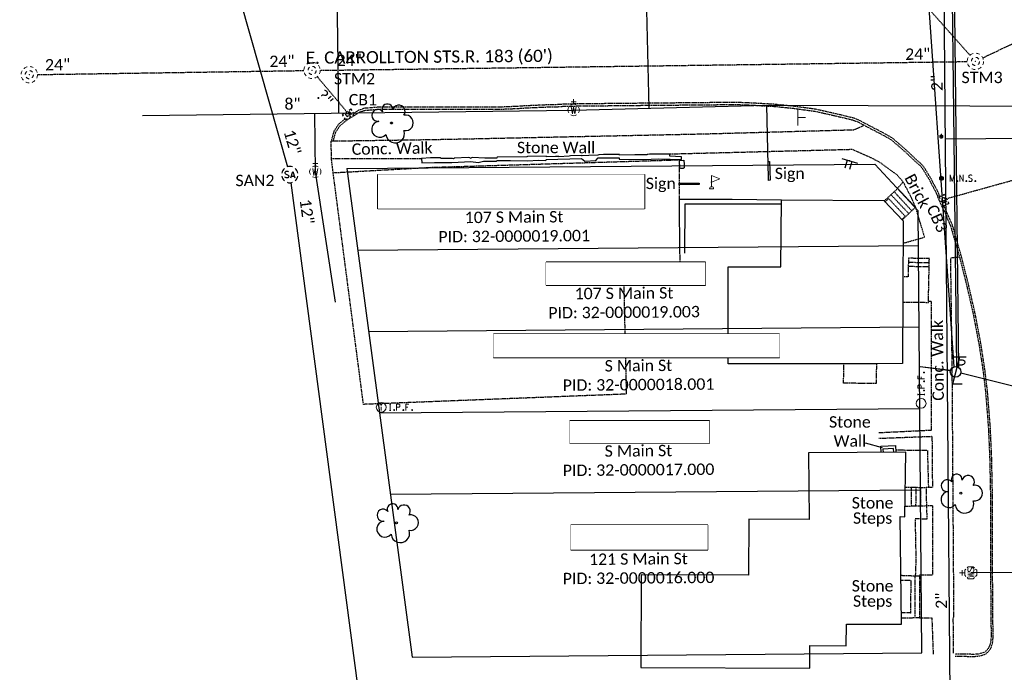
# Model space of a CAD drawing. Header units: feet. Extents: x 2296871 to 2305194, y 360020 to 364238.
# Tile 3 of 55: x 2301558 to 2301800, y 360835 to 360995. Entities that reach past the tile are written whole.
import ezdxf
from ezdxf.enums import TextEntityAlignment as Align

# ---------------------------------------------------------------- set-up
doc = ezdxf.new("R2010")
doc.units = ezdxf.units.FT
doc.header["$MEASUREMENT"] = 0
doc.set_wipeout_variables(frame=1)
for name, pattern in [('drainage01', [1.6, 0.85, -0.75]), ('foctvex', [0]), ('gasex', [0]), ('OhDOT_USTN1', [0.055, 0.014, -0.041]), ('OhDOT_USTN3', [0.22, 0.165, -0.055]), ('OhDOT_USTN5', [0.11, 0.055, -0.055]), ('ohelecex', [0]), ('ohteleex', [0]), ('rowex', [0]), ('sanex', [0]), ('waterex', [0])]:
    doc.linetypes.add(name, pattern=pattern)
for name, color, linetype in [('BD_X_Building', 231, 'Continuous'), ('CM_X_Wall', 254, 'Continuous'), ('DR_X_Cells', 121, 'Continuous'), ('DR_X_Storm_Sewer', 151, 'OhDOT_USTN5'), ('DR_X_Text', 7, 'Continuous'), ('DV_X_Property_Line', 7, 'Continuous'), ('PV_X_Curb', 120, 'OhDOT_USTN1'), ('PV_X_EOP', 7, 'OhDOT_USTN3'), ('PV_X_Parking_Lot', 7, 'OhDOT_USTN5'), ('PV_X_Steps', 120, 'OhDOT_USTN1'), ('PV_X_Text', 7, 'Continuous'), ('PV_X_Walk', 120, 'OhDOT_USTN5'), ('RD_X_Cells', 7, 'Continuous'), ('RD_X_Concrete_Pad', 9, 'OhDOT_USTN5'), ('RW_X_Fee_RW', 6, 'rowex'), ('RW_X_Text', 7, 'Continuous'), ('SN_X_Private', 40, 'Continuous'), ('SN_X_Public', 3, 'Continuous'), ('SN_X_Text', 7, 'Continuous'), ('SV_P_Control_Cells_Set', 7, 'Continuous'), ('SV_X_Mon_Cells_Found', 7, 'Continuous'), ('SV_X_Text_Name', 7, 'Continuous'), ('SV_X_Text_Name_MASK', 7, 'Continuous'), ('TX_X_20', 7, 'Continuous'), ('UT_X_Electric_Cells', 1, 'Continuous'), ('UT_X_Gas', 2, 'gasex'), ('UT_X_Gas_Cells', 2, 'Continuous'), ('UT_X_Gas_Text', 7, 'Continuous'), ('UT_X_Overhead_Electric', 1, 'ohelecex'), ('UT_X_Overhead_Telecom', 30, 'ohteleex'), ('UT_X_Sanitary_Cells', 3, 'Continuous'), ('UT_X_Sanitary_Line', 3, 'sanex'), ('UT_X_Sanitary_Text', 7, 'Continuous'), ('UT_X_Water', 133, 'waterex'), ('UT_X_Water_Cells', 131, 'Continuous'), ('UT_X_Water_Text', 7, 'Continuous'), ('VG_X_Cells', 3, 'Continuous'), ('VG_X_Flower_Bed', 3, 'OhDOT_USTN1')]:
    doc.layers.add(name, color=color, linetype=linetype)
doc.layers.add('RD_X_Cells(Construction)', color=7, linetype='Continuous', lineweight=0)
doc.styles.add('Simplex Normal (0.14)', font='calibri.ttf', dxfattribs={"height": 0.14})
doc.styles.add('Straight Normal (0.14) Font 30', font='calibri.ttf', dxfattribs={"height": 0.14})
doc.styles.add('Straight-Normal', font='calibri.ttf', dxfattribs={"height": 0.14})

# ---------------------------------------------------------------- blocks, each defined once
blk = doc.blocks.new('smh')
at = {"linetype": 'Continuous', "flags": 128}
for points in [[(-0.33, 0.69), (-0.36, 0.71), (-0.4, 0.74), (-0.51, 0.78), (-0.65, 0.8), (-0.75, 0.8), (-0.79, 0.8), (-0.95, 0.76), (-1.09, 0.69), (-1.18, 0.59), (-1.2, 0.49), (-1.2, 0.41), (-1.18, 0.31), (-1.08, 0.22), (-0.38, -0.16), (-0.32, -0.21), (-0.29, -0.26), (-0.27, -0.33), (-0.27, -0.41), (-0.28, -0.48), (-0.29, -0.53), (-0.32, -0.6), (-0.34, -0.65), (-0.37, -0.69), (-0.41, -0.72), (-0.45, -0.75), (-0.5, -0.77), (-0.53, -0.79), (-0.65, -0.8), (-0.82, -0.8), (-0.94, -0.77), (-1.1, -0.69), (-1.2, -0.61)], [(0.21, -0.8), (0.71, 0.8), (1.2, -0.8)], [(1.08, -0.42), (0.34, -0.42)]]:
    blk.add_lwpolyline(points, dxfattribs=at)
at = {"linetype": 'Continuous'}
for start, end in [(130.0806, 170.0721), (70.0577, 110.1061), (10.0169, 50.0392), (190.0169, 230.0392), (250.0577, 290.0473), (310.0114, 350.0264)]:
    blk.add_arc((0, 0), 2, start, end, dxfattribs=at)
blk = doc.blocks.new('ODOT SANITARY MANHOLE')
blk.add_blockref('smh', (0, 0))
blk = doc.blocks.new('ODOT STORM MANHOLE')
at = {"layer": 'DR_X_Cells', "color": 151, "linetype": 'drainage01', "lineweight": 0, "ltscale": 0.05}
for radius in [0.1, 0.05]:
    blk.add_circle((0, 0), radius, dxfattribs=at)
at = {"layer": 'DR_X_Cells', "color": 151, "linetype": 'Continuous', "lineweight": 0}
blk.add_point((0, 0), dxfattribs=at)
blk = doc.blocks.new('GCB-X')
at = {"layer": 'DR_X_Cells', "color": 121, "linetype": 'Continuous'}
for p, q in [((-0.062, 0.037), (-0.037, 0.037)), ((-0.062, 0.012), (-0.062, 0.037)), ((-0.012, 0.037), (0.012, 0.037)), ((0.023, 0.019), (0.007, 0.019)), ((0.007, 0.019), (0.007, -0.02)), ((0.007, 0.001), (0.024, 0.001)), ((0.037, 0.037), (0.062, 0.037)), ((0.062, 0.012), (0.062, 0.037)), ((-0.062, -0.037), (-0.062, -0.012)), ((-0.062, -0.037), (-0.037, -0.037)), ((-0.012, -0.037), (0.012, -0.037)), ((0.007, -0.02), (0.024, -0.02)), ((0.037, -0.037), (0.062, -0.037)), ((0.062, -0.037), (0.062, -0.012))]:
    blk.add_line(p, q, dxfattribs=at)
at = {"layer": 'DR_X_Cells', "color": 121, "linetype": 'Continuous', "extrusion": (0, 0, -1)}
for centre, radius, start, end in [((-0.014, 0), 0.0458, 344.8107, 15.1893), ((0.018, 0.007), 0.0127, 21.5603, 158.4397), ((-0.02, 0.01), 0.00986, 106.9987, 243.1793), ((-0.02, -0.01), 0.0117, 112.0547, 247.9453)]:
    blk.add_arc(centre, radius, start, end, dxfattribs=at)
at = {"layer": 'DR_X_Cells', "color": 121, "linetype": 'Continuous'}
blk.add_arc((-0.018, -0.007), 0.0127, 201.5603, 338.4397, dxfattribs=at)
blk = doc.blocks.new('ODOT STORM CATCH BASIN SQUARE')
blk.add_blockref('GCB-X', (0, 0))
blk = doc.blocks.new('TREE')
at = {"linetype": 'Continuous'}
blk.add_circle((0, 0), 0.012, dxfattribs=at)
for centre, radius, start, end in [((-0.165, 0.093), 0.0735, 39.0625, 279.5412), ((-0.049, 0.168), 0.0658, 354.0047, 205.9741), ((0.091, 0.141), 0.0776, 323.83, 165.0376), ((-0.143, -0.077), 0.0987, 96.1722, 320.5737), ((0.173, 0.002), 0.0957, 259.1453, 101.4596), ((0.047, -0.13), 0.114, 184.9476, 19.4572)]:
    blk.add_arc(centre, radius, start, end, dxfattribs=at)
blk = doc.blocks.new('SGN1P_anno')
at = {"layer": 'SN_X_Public', "color": 3, "linetype": 'Continuous', "lineweight": 0}
for p, q in [((0, 0), (-0.96, 0)), ((0, 0.96), (0, -0.96))]:
    blk.add_line(p, q, dxfattribs=at)
blk = doc.blocks.new('FLAGP_anno')
at = {"layer": 'RD_X_Cells', "color": 1, "linetype": 'Continuous', "lineweight": 0}
for p, q in [((0, -0.055), (0, 0.08)), ((0, 0.08), (0.1, 0.04)), ((0.1, 0.04), (0, 0)), ((-0.025, -0.08), (0.025, -0.08))]:
    blk.add_line(p, q, dxfattribs=at)
blk.add_arc((0, -0.08), 0.025, 0, 180, dxfattribs=at)
at = {"layer": 'RD_X_Cells(Construction)', "color": 1, "linetype": 'Continuous', "lineweight": 30}
blk.add_point((0, 0), dxfattribs=at)
blk = doc.blocks.new('WGV')
at = {"layer": 'UT_X_Water_Cells', "color": 133, "linetype": 'Continuous', "lineweight": 0}
for p, q in [((0, 0.07), (0, 0.134)), ((0.032, 0.102), (-0.032, 0.102))]:
    blk.add_line(p, q, dxfattribs=at)
at = {"layer": 'UT_X_Water_Cells', "color": 133, "linetype": 'Continuous', "lineweight": 0, "flags": 128}
blk.add_lwpolyline([(-0.032, 0.041), (-0.016, -0.045), (0, 0.041), (0.016, -0.045), (0.032, 0.041)], dxfattribs=at)
at = {"layer": 'UT_X_Water_Cells', "color": 133, "linetype": 'Continuous', "lineweight": 0, "extrusion": (0, 0, -1)}
blk.add_arc((0, 0), 0.07, 330.0184, 29.9816, dxfattribs=at)
at = {"layer": 'UT_X_Water_Cells', "color": 133, "linetype": 'Continuous', "lineweight": 0}
for start, end in [(60.0184, 120.0157), (330.0184, 29.9816), (239.9843, 299.9816)]:
    blk.add_arc((0, 0), 0.07, start, end, dxfattribs=at)
blk = doc.blocks.new('WSS')
at = {"layer": 'UT_X_Water_Cells', "color": 133, "linetype": 'Continuous', "lineweight": 0}
for p, q in [((0, 0.074), (0, 0.138)), ((0.032, 0.106), (-0.032, 0.106)), ((0.02, 0.008), (0.055, -0.01))]:
    blk.add_line(p, q, dxfattribs=at)
at = {"layer": 'UT_X_Water_Cells', "color": 133, "linetype": 'Continuous', "lineweight": 0, "flags": 128}
for points in [[(-0.059, 0.045), (-0.074, 0.03), (-0.074, -0.03), (-0.059, -0.045)], [(-0.055, 0.035), (-0.041, -0.041), (-0.027, 0.035), (-0.013, -0.041), (0.001, 0.035)], [(0.045, 0.059), (0.03, 0.074), (-0.03, 0.074), (-0.045, 0.059)], [(0.059, -0.045), (0.074, -0.03), (0.074, 0.03), (0.059, 0.045)], [(-0.045, -0.059), (-0.03, -0.074), (0.03, -0.074), (0.045, -0.059)]]:
    blk.add_lwpolyline(points, dxfattribs=at)
at = {"layer": 'UT_X_Water_Cells', "color": 133, "linetype": 'Continuous', "lineweight": 0, "extrusion": (0, 0, -1)}
for centre, radius, start, end in [((-0.028, 0.02), 0.0135, 303.6324, 53.7413), ((-0.039, -0.005), 0.04, 61.3463, 118.6537), ((-0.037, -0.009), 0.0316, 235.6037, 316.3305), ((-0.044, -0.022), 0.017, 132.0642, 228.5117)]:
    blk.add_arc(centre, radius, start, end, dxfattribs=at)
blk = doc.blocks.new('GSS')
at = {"layer": 'UT_X_Gas_Cells', "color": 2, "linetype": 'Continuous', "lineweight": 0}
for p, q in [((0.032, 0.106), (-0.032, 0.106)), ((0, 0.074), (0, 0.138))]:
    blk.add_line(p, q, dxfattribs=at)
at = {"layer": 'UT_X_Gas_Cells', "color": 2, "linetype": 'Continuous', "lineweight": 0, "flags": 128}
for points in [[(-0.059, 0.045), (-0.074, 0.03), (-0.074, -0.03), (-0.059, -0.045)], [(-0.013, 0.024), (-0.014, 0.027), (-0.015, 0.031), (-0.019, 0.034), (-0.023, 0.037), (-0.026, 0.039), (-0.029, 0.039), (-0.032, 0.04), (-0.04, 0.04), (-0.043, 0.039), (-0.045, 0.039), (-0.048, 0.037), (-0.053, 0.034), (-0.056, 0.029), (-0.058, 0.024), (-0.059, 0.017), (-0.06, 0.007), (-0.06, -0.006), (-0.06, -0.017), (-0.057, -0.025), (-0.053, -0.032), (-0.05, -0.035), (-0.046, -0.037), (-0.039, -0.04), (-0.032, -0.04), (-0.026, -0.039), (-0.023, -0.037), (-0.02, -0.036), (-0.018, -0.034), (-0.015, -0.03), (-0.013, -0.024), (-0.013, -0.009), (-0.026, -0.009)], [(0.045, 0.059), (0.03, 0.074), (-0.03, 0.074), (-0.045, 0.059)], [(0.057, 0.034), (0.056, 0.036), (0.054, 0.037), (0.048, 0.039), (0.041, 0.04), (0.036, 0.04), (0.034, 0.04), (0.026, 0.038), (0.019, 0.034), (0.015, 0.029), (0.014, 0.024), (0.014, 0.02), (0.015, 0.015), (0.02, 0.011), (0.054, -0.008), (0.058, -0.01), (0.059, -0.013), (0.06, -0.017), (0.06, -0.02), (0.06, -0.024), (0.059, -0.027), (0.058, -0.03), (0.056, -0.032), (0.055, -0.034), (0.053, -0.036), (0.051, -0.037), (0.049, -0.039), (0.047, -0.039), (0.041, -0.04), (0.032, -0.04), (0.027, -0.039), (0.019, -0.034), (0.014, -0.031)], [(0.059, -0.045), (0.074, -0.03), (0.074, 0.03), (0.059, 0.045)], [(-0.045, -0.059), (-0.03, -0.074), (0.03, -0.074), (0.045, -0.059)]]:
    blk.add_lwpolyline(points, dxfattribs=at)
blk = doc.blocks.new('SGN2P')
at = {"linetype": 'Continuous'}
for p, q in [((0, 0.024), (-0.08, 0.024)), ((0, 0.08), (0, -0.08)), ((0, -0.024), (-0.08, -0.024))]:
    blk.add_line(p, q, dxfattribs=at)
blk.add_point((0, 0), dxfattribs=at)
blk = doc.blocks.new('ODOT SIGN DOUBLE POST')
blk.add_blockref('SGN2P', (0, 0))
blk = doc.blocks.new('IPID')
at = {"layer": 'SV_X_Mon_Cells_Found', "color": 2, "linetype": 'Continuous', "lineweight": 0}
blk.add_line((0, 0.006), (0, -0.038), dxfattribs=at)
at = {"layer": 'SV_X_Mon_Cells_Found', "color": 2, "linetype": 'Continuous', "lineweight": 0, "flags": 128}
for points in [[(0.102, 0.04), (0.119, 0.04)], [(0.11, -0.04), (0.11, 0.04)], [(0.189, -0.04), (0.189, 0.04), (0.215, 0.04), (0.218, 0.039), (0.222, 0.038), (0.223, 0.037), (0.225, 0.036), (0.227, 0.032), (0.229, 0.029), (0.23, 0.024), (0.23, 0.017), (0.229, 0.014), (0.228, 0.01), (0.226, 0.006), (0.224, 0.004), (0.222, 0.003), (0.219, 0.002), (0.215, 0.001), (0.189, 0.001)], [(0.339, 0.04), (0.301, 0.04), (0.301, -0.04)], [(0.301, 0.001), (0.328, 0.001)], [(0.102, -0.04), (0.119, -0.04)], [(0.158, -0.029), (0.161, -0.029), (0.163, -0.031), (0.164, -0.033), (0.164, -0.036), (0.163, -0.039), (0.161, -0.04), (0.158, -0.04), (0.157, -0.039), (0.155, -0.036), (0.155, -0.033), (0.157, -0.031), (0.158, -0.029)], [(0.271, -0.029), (0.273, -0.029), (0.275, -0.031), (0.277, -0.033), (0.277, -0.036), (0.275, -0.039), (0.273, -0.04), (0.271, -0.04), (0.269, -0.039), (0.267, -0.036), (0.267, -0.033), (0.269, -0.031), (0.271, -0.029)], [(0.378, -0.029), (0.381, -0.029), (0.383, -0.031), (0.384, -0.033), (0.384, -0.036), (0.383, -0.039), (0.381, -0.04), (0.378, -0.04), (0.377, -0.039), (0.375, -0.036), (0.375, -0.033), (0.377, -0.031), (0.378, -0.029)]]:
    blk.add_lwpolyline(points, dxfattribs=at)
at = {"layer": 'SV_X_Mon_Cells_Found', "color": 2, "linetype": 'Continuous', "lineweight": 0}
for centre, radius in [((0, 0), 0.06), ((0, 0.033), 0.008)]:
    blk.add_circle(centre, radius, dxfattribs=at)
blk = doc.blocks.new('TLPW')
at = {"linetype": 'Continuous'}
for p, q in [((0.048, 0.18), (-0.04, -0.15)), ((0.128, 0.18), (-0.032, 0.18)), ((0.04, 0.15), (0.083, 0.15)), ((0.023, 0.086), (0.083, 0.086)), ((0.08, -0.15), (-0.04, -0.15))]:
    blk.add_line(p, q, dxfattribs=at)
blk.add_circle((0, 0), 0.065, dxfattribs=at)
at = {"linetype": 'Continuous', "extrusion": (0, 0, -1)}
blk.add_arc((-0.083, 0.118), 0.0319, 88.8767, 271.1233, dxfattribs=at)
blk = doc.blocks.new('ODOT ELEC TELE LIGHT POLE')
blk.add_blockref('TLPW', (0, 0))
blk = doc.blocks.new('IPF')
at = {"layer": 'SV_X_Mon_Cells_Found', "color": 7, "linetype": 'Continuous', "lineweight": 0, "flags": 128}
for points in [[(0.101, 0.04), (0.118, 0.04)], [(0.11, -0.04), (0.11, 0.04)], [(0.188, -0.04), (0.188, 0.04), (0.214, 0.04), (0.217, 0.039), (0.221, 0.038), (0.223, 0.037), (0.224, 0.036), (0.226, 0.032), (0.228, 0.029), (0.229, 0.024), (0.229, 0.017), (0.229, 0.014), (0.227, 0.01), (0.225, 0.006), (0.223, 0.004), (0.221, 0.003), (0.219, 0.002), (0.214, 0.001), (0.188, 0.001)], [(0.338, 0.04), (0.3, 0.04), (0.3, -0.04)], [(0.3, 0.001), (0.327, 0.001)], [(0.101, -0.04), (0.118, -0.04)], [(0.157, -0.029), (0.16, -0.029), (0.162, -0.031), (0.164, -0.033), (0.164, -0.036), (0.162, -0.039), (0.16, -0.04), (0.157, -0.04), (0.156, -0.039), (0.154, -0.036), (0.154, -0.033), (0.156, -0.031), (0.157, -0.029)], [(0.27, -0.029), (0.273, -0.029), (0.274, -0.031), (0.276, -0.033), (0.276, -0.036), (0.274, -0.039), (0.273, -0.04), (0.27, -0.04), (0.268, -0.039), (0.267, -0.036), (0.267, -0.033), (0.268, -0.031), (0.27, -0.029)], [(0.377, -0.029), (0.38, -0.029), (0.382, -0.031), (0.383, -0.033), (0.383, -0.036), (0.382, -0.039), (0.38, -0.04), (0.377, -0.04), (0.376, -0.039), (0.374, -0.036), (0.374, -0.033), (0.376, -0.031), (0.377, -0.029)]]:
    blk.add_lwpolyline(points, dxfattribs=at)
at = {"layer": 'SV_X_Mon_Cells_Found', "color": 7, "linetype": 'Continuous', "lineweight": 0}
blk.add_circle((0, 0), 0.06, dxfattribs=at)
blk = doc.blocks.new('MAGS')
at = {"layer": 'SV_P_Control_Cells_Set', "linetype": 'foctvex'}
h = blk.add_hatch(color=7, dxfattribs=at)
edge = h.paths.add_edge_path()
edge.add_arc((0, 0), 0.0249, 0, 360)
at = {"layer": 'SV_P_Control_Cells_Set', "color": 7, "linetype": 'Continuous', "lineweight": 0, "flags": 128}
for points in [[(0.105, -0.04), (0.105, 0.04), (0.13, -0.04), (0.154, 0.04), (0.154, -0.04)], [(0.223, -0.04), (0.223, 0.04), (0.264, -0.04), (0.264, 0.04)], [(0.372, 0.034), (0.371, 0.036), (0.369, 0.037), (0.364, 0.039), (0.358, 0.04), (0.354, 0.04), (0.352, 0.04), (0.345, 0.038), (0.339, 0.034), (0.335, 0.029), (0.334, 0.024), (0.334, 0.02), (0.335, 0.015), (0.339, 0.011), (0.37, -0.008), (0.372, -0.01), (0.373, -0.013), (0.375, -0.017), (0.375, -0.02), (0.374, -0.024), (0.373, -0.027), (0.372, -0.03), (0.371, -0.032), (0.37, -0.034), (0.369, -0.036), (0.367, -0.038), (0.365, -0.039), (0.363, -0.039), (0.358, -0.04), (0.35, -0.04), (0.345, -0.039), (0.338, -0.034), (0.334, -0.031)], [(0.193, -0.029), (0.195, -0.029), (0.197, -0.031), (0.199, -0.033), (0.199, -0.036), (0.197, -0.039), (0.195, -0.04), (0.193, -0.04), (0.191, -0.039), (0.189, -0.036), (0.189, -0.033), (0.191, -0.031), (0.193, -0.029)], [(0.303, -0.029), (0.306, -0.029), (0.308, -0.031), (0.31, -0.033), (0.31, -0.036), (0.308, -0.039), (0.306, -0.04), (0.303, -0.04), (0.302, -0.039), (0.3, -0.036), (0.3, -0.033), (0.302, -0.031), (0.303, -0.029)], [(0.413, -0.029), (0.415, -0.029), (0.417, -0.031), (0.419, -0.033), (0.419, -0.036), (0.417, -0.039), (0.415, -0.04), (0.413, -0.04), (0.411, -0.039), (0.409, -0.036), (0.409, -0.033), (0.411, -0.031), (0.413, -0.029)]]:
    blk.add_lwpolyline(points, dxfattribs=at)
at = {"layer": 'SV_P_Control_Cells_Set', "color": 7, "linetype": 'Continuous', "lineweight": 0}
blk.add_circle((0, 0), 0.0249, dxfattribs=at)

msp = doc.modelspace()

# ---------------------------------------------------------------- linework, layer by layer
at = {"layer": 'BD_X_Building', "flags": 128}
for points in [[(2301744.71, 360934.4), (2301744.91, 360950.87), (2301769.94, 360950.68), (2301774.73, 360945.75), (2301774.59, 360910.69), (2301768.19, 360910.66), (2301731.84, 360910.63), (2301731.84, 360934.4)], [(2301751.83, 360841.47), (2301760.77, 360841.43), (2301760.79, 360846.77), (2301774.3, 360846.71), (2301773.98, 360873.14), (2301775.15, 360873.12), (2301775.35, 360888.93), (2301751.54, 360888.79), (2301751.63, 360872.46), (2301736.86, 360872.52), (2301736.8, 360858.75), (2301710.45, 360858.85), (2301710.36, 360836.14), (2301751.81, 360835.98), (2301751.83, 360841.47)]]:
    msp.add_lwpolyline(points, close=True, dxfattribs=at)
at = {"layer": 'CM_X_Wall', "flags": 128}
msp.add_lwpolyline([(2301656.64, 360959.94), (2301659.8, 360960.02), (2301664.01, 360960.02), (2301668.67, 360960.28), (2301670.51, 360960.04), (2301671.77, 360960.34), (2301674.91, 360960.34), (2301675.15, 360960.54), (2301678.43, 360960.54), (2301682.64, 360960.43), (2301685.17, 360960.62), (2301687.06, 360960.54), (2301687.2, 360960.8), (2301695.82, 360961), (2301696.64, 360960.39), (2301699.34, 360960.52), (2301699.89, 360961.21), (2301705.07, 360961.16), (2301705.06, 360960.85), (2301711.08, 360960.79), (2301714.76, 360960.92), (2301720.32, 360960.8), (2301720.37, 360961.43), (2301718.91, 360961.54), (2301717.51, 360961.61), (2301717.52, 360962.1), (2301714.85, 360962.11), (2301712.48, 360962.07), (2301711.97, 360962.03), (2301711.97, 360961.95), (2301708.9, 360961.96), (2301705.17, 360961.87), (2301705.13, 360962), (2301701.22, 360961.97), (2301700.2, 360961.94), (2301700.07, 360961.93), (2301699.84, 360961.85), (2301697.6, 360961.76), (2301695.96, 360961.66), (2301695.92, 360961.68), (2301695.83, 360961.77), (2301693.13, 360961.65), (2301692.82, 360961.61), (2301690.25, 360961.46), (2301690.25, 360961.54), (2301689.44, 360961.54), (2301687.24, 360961.46), (2301687.24, 360961.57), (2301682.61, 360961.5), (2301682.41, 360961.4), (2301675.15, 360961.32), (2301675.01, 360960.99), (2301674.88, 360961.11), (2301672.16, 360961.12), (2301669.08, 360961.28), (2301668.82, 360961.17), (2301668.78, 360961.06), (2301668.47, 360961.18), (2301668.05, 360961.26), (2301664.7, 360961.12), (2301664.48, 360960.98), (2301664.22, 360961.05), (2301661.45, 360961.03), (2301661.27, 360961.17), (2301658.79, 360961.16), (2301656.63, 360961.06), (2301656.59, 360961.02), (2301656.64, 360959.94)], close=True, dxfattribs=at)
for points in [[(2301719.92, 360958.66), (2301719.88, 360960.56), (2301720.95, 360960.62), (2301721.01, 360959.51), (2301720.98, 360958.74), (2301720.75, 360958.59), (2301720.22, 360958.57), (2301719.92, 360958.66)], [(2301719.94, 360937.54), (2301719.84, 360950.8), (2301719.89, 360950.91), (2301719.98, 360950.98), (2301720.11, 360951.02), (2301732.82, 360951.05), (2301744.91, 360950.89), (2301744.91, 360950.87)], [(2301744.9, 360949.84), (2301731.61, 360949.85), (2301721.16, 360949.85), (2301721.1, 360937.81)], [(2301769.3, 360888.89), (2301769.27, 360890.42), (2301772.8, 360890.6), (2301772.89, 360888.92)], [(2301772.45, 360888.91), (2301772.38, 360889.86), (2301769.77, 360889.68), (2301769.78, 360888.9)]]:
    msp.add_lwpolyline(points, dxfattribs=at)
at = {"layer": 'DR_X_Storm_Sewer', "flags": 128}
for points in [[(2301766.14, 361014.51), (2301791.11, 360986.34)], [(2301794.24, 360985.71), (2301835.73, 361005.58)], [(2301631.77, 360982.66), (2301790.44, 360984.82)], [(2301562.42, 360981.62), (2301627.77, 360982.61)], [(2301638.05, 360972.76), (2301631.04, 360981.09)], [(2301785.72, 360951.28), (2301820.55, 360960.98)]]:
    msp.add_lwpolyline(points, dxfattribs=at)
at = {"layer": 'DV_X_Property_Line'}
for points in [[(2301640.96, 360938.55), (2301778.46, 360939.7)], [(2301643.63, 360918.57), (2301778.62, 360919.7)], [(2301646.3, 360898.6), (2301778.79, 360899.7)], [(2301648.96, 360878.62), (2301778.96, 360879.7)]]:
    msp.add_lwpolyline(points, dxfattribs=at)
at = {"layer": 'PV_X_Curb', "flags": 128}
for points in [[(2301637.85, 360970.71), (2301636.24, 360969.42), (2301635.06, 360967.59), (2301634.46, 360965.32), (2301634.98, 360965.33), (2301635.52, 360967.39), (2301636.62, 360969.08), (2301638.36, 360970.48), (2301641.37, 360972.39), (2301642.67, 360972.84), (2301646.4, 360973.14), (2301658.72, 360973.11), (2301666.76, 360973.12), (2301675, 360973.11), (2301677.19, 360973.18), (2301680.15, 360973.3), (2301681.86, 360973.42), (2301686.21, 360973.63), (2301690.38, 360973.75), (2301691.67, 360973.87), (2301696.54, 360973.93), (2301704.42, 360974.01), (2301711.21, 360974.08), (2301717.57, 360974.13), (2301726.29, 360974.22), (2301733.68, 360974.26), (2301736.18, 360974.2), (2301743.03, 360973.82), (2301747.71, 360973.36), (2301750.26, 360973), (2301753.1, 360972.62), (2301755.76, 360972.03), (2301759.62, 360971.14), (2301762.35, 360970.48), (2301763.62, 360969.99), (2301766.34, 360968.56), (2301769.47, 360966.93), (2301771.16, 360966), (2301771.92, 360965.5), (2301772.7, 360964.84), (2301774.3, 360963.44), (2301775.49, 360962.4), (2301777.53, 360960.44), (2301778.84, 360959.28), (2301779.35, 360958.69), (2301780.19, 360957.35), (2301780.43, 360956.96), (2301781.07, 360955.91), (2301781.88, 360954.33), (2301782.72, 360952.79), (2301783.21, 360951.55), (2301784.48, 360948.73), (2301785, 360947.58), (2301785.39, 360946.71), (2301785.85, 360945.62), (2301786.3, 360944.54), (2301786.48, 360944.01), (2301786.9, 360942.52), (2301787.61, 360939.99), (2301788.31, 360937.65), (2301789.1, 360934.6), (2301789.78, 360931.91), (2301790.28, 360929.85), (2301790.93, 360927.09), (2301791.94, 360922.61), (2301792.44, 360919.95), (2301793.32, 360915.33), (2301794.3, 360908.92), (2301794.9, 360903.86), (2301794.94, 360903.37), (2301795.26, 360899.47), (2301795.59, 360895.19), (2301795.77, 360891.39), (2301795.93, 360887.57), (2301796.06, 360881.55), (2301796.11, 360878.73), (2301796.1, 360869.09), (2301796.21, 360849.18), (2301796.29, 360843.84), (2301796.21, 360842.6), (2301796.08, 360841.99), (2301795.84, 360841.23), (2301795.65, 360840.89), (2301795.49, 360840.65), (2301795.16, 360840.24), (2301794.71, 360839.88), (2301793.98, 360839.62), (2301793.05, 360839.38), (2301792.14, 360839.33), (2301791.21, 360839.34), (2301787.44, 360839.37)], [(2301783.66, 360951.79), (2301783.18, 360953), (2301782.32, 360954.57), (2301781.51, 360956.15), (2301780.85, 360957.22), (2301780.62, 360957.61), (2301779.75, 360958.99), (2301779.19, 360959.63), (2301777.87, 360960.81), (2301775.83, 360962.77), (2301774.63, 360963.82), (2301773.03, 360965.22), (2301772.22, 360965.9), (2301771.42, 360966.42), (2301769.71, 360967.37), (2301766.57, 360969.01), (2301763.83, 360970.44), (2301762.5, 360970.96), (2301759.74, 360971.63), (2301755.87, 360972.52), (2301753.19, 360973.12), (2301750.33, 360973.5), (2301747.76, 360973.85), (2301743.07, 360974.32), (2301736.2, 360974.7), (2301733.69, 360974.76), (2301726.28, 360974.72), (2301717.56, 360974.63), (2301711.2, 360974.58), (2301704.41, 360974.51), (2301696.54, 360974.43), (2301691.64, 360974.37), (2301690.35, 360974.25), (2301686.19, 360974.13), (2301681.83, 360973.92), (2301680.13, 360973.8), (2301677.17, 360973.68), (2301674.99, 360973.61), (2301666.76, 360973.62), (2301658.72, 360973.61), (2301646.38, 360973.64), (2301642.57, 360973.33), (2301641.15, 360972.84), (2301640.03, 360972.13)], [(2301787.44, 360838.87), (2301791.2, 360838.84), (2301792.15, 360838.83), (2301793.13, 360838.89), (2301794.13, 360839.14), (2301794.96, 360839.44), (2301795.52, 360839.89), (2301795.91, 360840.38), (2301796.07, 360840.62), (2301796.3, 360841.02), (2301796.57, 360841.87), (2301796.7, 360842.53), (2301796.79, 360843.82), (2301796.71, 360849.18), (2301796.6, 360869.09), (2301796.61, 360878.73), (2301796.56, 360881.56), (2301796.43, 360887.59), (2301796.27, 360891.41), (2301796.09, 360895.22), (2301795.75, 360899.51), (2301795.44, 360903.41), (2301795.4, 360903.91), (2301794.79, 360908.99), (2301793.81, 360915.42), (2301792.93, 360920.04), (2301792.43, 360922.71), (2301791.41, 360927.2), (2301790.77, 360929.97), (2301790.26, 360932.03), (2301789.58, 360934.72), (2301788.79, 360937.79), (2301788.09, 360940.13), (2301787.38, 360942.66), (2301786.96, 360944.16), (2301786.77, 360944.71), (2301786.31, 360945.82), (2301785.85, 360946.91), (2301785.45, 360947.78), (2301784.93, 360948.94), (2301784.73, 360949.39)]]:
    msp.add_lwpolyline(points, dxfattribs=at)
at = {"layer": 'PV_X_EOP', "flags": 128}
msp.add_lwpolyline([(2301642.37, 360900.68), (2301634.94, 360957.53), (2301634.51, 360961.03), (2301634.46, 360965.32)], dxfattribs=at)
at = {"layer": 'PV_X_Parking_Lot', "flags": 128}
for points in [[(2301634.94, 360957.53), (2301658.49, 360958.84), (2301711.11, 360960.44), (2301719.79, 360960.7), (2301719.79, 360950.96), (2301719.84, 360950.8)], [(2301719.94, 360937.54), (2301719.94, 360934.16), (2301713.05, 360934.12), (2301706.11, 360933.74), (2301706.81, 360903.2), (2301642.37, 360900.68)]]:
    msp.add_lwpolyline(points, dxfattribs=at)
at = {"layer": 'PV_X_Steps', "flags": 128}
for points in [[(2301770.04, 360950.58), (2301773.38, 360953.68), (2301777.7, 360949.05), (2301774.52, 360945.97)], [(2301770.26, 360950.35), (2301771.16, 360951.18), (2301775.22, 360946.84), (2301774.41, 360946.08)], [(2301774.65, 360925.75), (2301780.91, 360925.72), (2301781.14, 360936.46), (2301776.01, 360936.54), (2301775.93, 360931.97), (2301774.67, 360932)], [(2301775.24, 360880.37), (2301780.34, 360880.29), (2301780.42, 360875.75), (2301775.18, 360875.63)], [(2301774.15, 360858.74), (2301778.71, 360858.57), (2301778.75, 360848.31), (2301774.28, 360848.17)], [(2301774.17, 360857.58), (2301776.59, 360857.51), (2301776.51, 360849.48), (2301774.26, 360849.51)]]:
    msp.add_lwpolyline(points, dxfattribs=at)
at = {"layer": 'PV_X_Steps'}
for points in [[(2301771.71, 360952.14), (2301776.09, 360947.5)], [(2301772.5, 360952.87), (2301776.82, 360948.2)], [(2301776.03, 360935.58), (2301781.11, 360935.46)], [(2301775.99, 360934.59), (2301781.09, 360934.48)], [(2301776.75, 360875.67), (2301776.78, 360880.35)], [(2301777.86, 360875.69), (2301777.9, 360880.33)], [(2301779.04, 360875.72), (2301779.04, 360880.32)], [(2301777.66, 360848.28), (2301777.7, 360858.61)]]:
    msp.add_lwpolyline(points, dxfattribs=at)
at = {"layer": 'PV_X_Walk', "flags": 128}
for points in [[(2301634.98, 360965.33), (2301659.48, 360965.69), (2301669.47, 360965.89), (2301679.47, 360966.1), (2301689.47, 360966.31), (2301699.44, 360966.52), (2301709.44, 360966.73), (2301719.44, 360966.94), (2301721.35, 360966.98), (2301725.61, 360967.07), (2301735.6, 360967.34), (2301745.6, 360967.62), (2301755.59, 360967.89), (2301762.62, 360968.09), (2301765.13, 360969.19)], [(2301774.74, 360940.25), (2301779.98, 360941.72), (2301777.75, 360949.18), (2301776.66, 360951.59), (2301774.72, 360955.29), (2301773.26, 360956.94), (2301769.19, 360959.95), (2301766.54, 360961.36), (2301762.27, 360963.21), (2301752.27, 360962.95), (2301742.28, 360962.7), (2301732.28, 360962.44), (2301722.28, 360962.19), (2301717.52, 360962.07)], [(2301634.51, 360961.03), (2301656.63, 360961.06)], [(2301773.38, 360953.68), (2301773.34, 360953.72), (2301774.73, 360955.27)], [(2301787.09, 360839.59), (2301787.01, 360848.27), (2301787.18, 360848.27), (2301787.11, 360858.27), (2301787.04, 360868.27), (2301786.97, 360878.27), (2301786.9, 360888.27), (2301786.83, 360898.27), (2301786.76, 360908.27), (2301786.75, 360909.31), (2301786.62, 360919.31), (2301786.48, 360929.31), (2301786.38, 360936.67), (2301788.51, 360936.88)], [(2301768.75, 360893.75), (2301778.73, 360894.24), (2301781.69, 360894.39), (2301781.69, 360904.39), (2301781.7, 360914.39), (2301781.7, 360924.39), (2301781.7, 360925.93), (2301780.92, 360925.93)], [(2301768.77, 360892.35), (2301781.78, 360892.85), (2301781.89, 360880.32), (2301780.34, 360880.29)], [(2301780.42, 360875.86), (2301781.95, 360875.86), (2301781.95, 360858.75), (2301778.72, 360858.75), (2301778.71, 360858.57)], [(2301778.75, 360848.31), (2301781.75, 360848.27), (2301782.08, 360839.4)]]:
    msp.add_lwpolyline(points, dxfattribs=at)
at = {"layer": 'PV_X_Walk'}
msp.add_lwpolyline([(2301777.64, 360949.11), (2301777.76, 360949.16)], dxfattribs=at)
at = {"layer": 'RD_X_Concrete_Pad', "flags": 128}
msp.add_lwpolyline([(2301768.16, 360910.66), (2301768.08, 360905.79), (2301760.11, 360905.88), (2301760.17, 360910.66)], dxfattribs=at)
at = {"layer": 'RW_X_Fee_RW'}
for points in [[(2301638.29, 360958.53), (2301767.79, 360959.61), (2301778.38, 360948.16)], [(2301638.29, 360958.53), (2301654.3, 360838.66)], [(2301779.3, 360839.71), (2301778.38, 360948.16)], [(2301654.3, 360838.66), (2301779.3, 360839.71)]]:
    msp.add_lwpolyline(points, dxfattribs=at)
at = {"layer": 'SN_X_Private', "flags": 128}
for points in [[(2301741.62, 360960.26), (2301741.94, 360960.26), (2301742.1, 360955.67), (2301741.67, 360955.65)], [(2301719.77, 360954.55), (2301719.77, 360954.97), (2301724.71, 360954.97), (2301724.71, 360954.64)]]:
    msp.add_lwpolyline(points, close=True, dxfattribs=at)
at = {"layer": 'SV_X_Text_Name_MASK'}
for points in [[(2301645.91, 360957.11), (2301711.28, 360957.11), (2301711.28, 360948.69), (2301645.91, 360948.69)], [(2301687.14, 360935.58), (2301687.14, 360929.94), (2301726.24, 360929.94), (2301726.24, 360935.58)], [(2301674.22, 360917.92), (2301674.22, 360912.2), (2301744.4, 360912.2), (2301744.4, 360917.92)], [(2301692.94, 360896.63), (2301692.94, 360891.15), (2301727.22, 360891.15), (2301727.22, 360896.63)], [(2301693.19, 360871.04), (2301693.19, 360864.99), (2301726.81, 360864.99), (2301726.81, 360871.04)]]:
    msp.add_lwpolyline(points, close=True, dxfattribs=at)
at = {"layer": 'TX_X_20', "flags": 128}
msp.add_lwpolyline([(2301769.67, 360890.04), (2301765.46, 360891.13)], dxfattribs=at)
at = {"layer": 'UT_X_Gas', "flags": 128}
for points in [[(2301786.46, 360800.71), (2301783.63, 361136.44), (2301784.02, 361143.61), (2301784.48, 361163.63), (2301784.75, 361199.89), (2301783.93, 361340.84), (2301782.25, 361414.15), (2301781.91, 361479.56), (2301779.96, 361510.8), (2301778.46, 361553.41), (2301777.37, 361599.67), (2301776.66, 361652.8), (2301775.71, 361756.61), (2301773.99, 361889.38), (2301774.09, 361989.44), (2301773.4, 362075.74), (2301772.37, 362166.93), (2301773.24, 362216.32), (2301771.88, 362265.5), (2301781.28, 362265.58), (2301779.89, 362430.01)], [(2301785.07, 360965.84), (2301834.58, 360966.26), (2301890.96, 360965.66), (2301940.56, 360965.8), (2302089.03, 360970.48), (2302146.42, 360971.01), (2302218.43, 360971.17), (2302244.77, 360971.58), (2302336.27, 360972.95), (2302412.55, 360973.25), (2302484.74, 360973.72), (2302566.48, 360974.16), (2302601.93, 360974.79), (2302604.14, 360974.75), (2302626.51, 360974.99), (2302628.97, 360974.62), (2302717.16, 360974.52), (2302756.42, 360975.04), (2302799.52, 360974.51), (2302820.62, 360974.25), (2302893.5, 360942.02), (2302934.42, 360921.25), (2302951.33, 360915.32), (2302953.32, 360914.66), (2302988.71, 360910.65), (2302997.7, 360910.88), (2303008.44, 360913.73), (2303040.2, 360922.16), (2303083.87, 360922.34)]]:
    msp.add_lwpolyline(points, dxfattribs=at)
at = {"layer": 'UT_X_Overhead_Electric', "ltscale": 0.8, "flags": 128}
for points in [[(2301787.89, 360909.92), (2301786.01, 361069.31)], [(2301778.88, 360909.98), (2301786.33, 360908.99)]]:
    msp.add_lwpolyline(points, dxfattribs=at)
at = {"layer": 'UT_X_Overhead_Telecom', "ltscale": 0.77, "flags": 128}
for points in [[(2301788.41, 360909.66), (2301786.55, 361069.42)], [(2301778.73, 361030.85), (2301787.15, 360909.88)], [(2301778.88, 360909.98), (2301786.37, 360909.11)], [(2301788.86, 360908.42), (2301840.04, 360895.68)]]:
    msp.add_lwpolyline(points, dxfattribs=at)
at = {"layer": 'UT_X_Sanitary_Line', "flags": 128}
for points in [[(2301607.6, 361015.78), (2301623.77, 360958.98)], [(2301624.58, 360955.07), (2301661.31, 360677.41)]]:
    msp.add_lwpolyline(points, dxfattribs=at)
at = {"layer": 'UT_X_Water'}
for points in [[(2301636.29, 360972.18), (2301635.83, 361008.11)], [(2301712.46, 360973.38), (2301711.61, 361007.85)], [(2301819.31, 360859.43), (2301791.29, 360859.36)]]:
    msp.add_lwpolyline(points, dxfattribs=at)
at = {"layer": 'UT_X_Water', "flags": 128}
for points in [[(2301588.16, 360971.57), (2301693.91, 360972.92), (2301741.31, 360974.09), (2301815.94, 360973.86), (2301817.06, 360977.05), (2301820.94, 360977.23), (2301821.85, 360973.92), (2301979.12, 360974.98), (2302179.16, 360983.42), (2302180.69, 360983.45), (2302239.19, 360983.93), (2302240.66, 360983.87), (2302265.44, 360983.9), (2302338.77, 360984.16), (2302401.55, 360984.8), (2302443.98, 360984.65), (2302501.33, 360985.4), (2302533.15, 360985.74), (2302577.98, 360985.63), (2302633.29, 360986.01), (2302635.83, 360986.11), (2302722.66, 360987.12), (2302816.05, 360978.7), (2302925.02, 360964.04), (2302931.11, 360963.52), (2303006.24, 360964.4)], [(2301741.6, 360959.42), (2301741.31, 360974.09)], [(2301630.37, 360972.11), (2301630.55, 360957.77), (2301635.39, 360925.78)]]:
    msp.add_lwpolyline(points, dxfattribs=at)
at = {"layer": 'VG_X_Flower_Bed', "flags": 128}
for points in [[(2301772.86, 360889.51), (2301780.65, 360889.41), (2301780.91, 360880.3)], [(2301780.42, 360875.75), (2301780.54, 360872.53), (2301777.64, 360872.57), (2301777.84, 360862.62), (2301777.69, 360858.61)]]:
    msp.add_lwpolyline(points, dxfattribs=at)

# ---------------------------------------------------------------- block references
at = {"xscale": 20, "yscale": 20, "zscale": 20}
msp.add_blockref('FLAGP_anno', (2301727.73, 360955.21), dxfattribs=at)
at = {"layer": 'DR_X_Cells', "xscale": 20, "yscale": 20, "zscale": 20}
for p in [(2301792.44, 360984.85), (2301629.77, 360982.64)]:
    msp.add_blockref('ODOT STORM MANHOLE', p, dxfattribs=at)
at = {"layer": 'DR_X_Cells', "xscale": 20, "yscale": 20, "zscale": 20, "rotation": 348.564132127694}
msp.add_blockref('ODOT STORM MANHOLE', (2301560.42, 360981.59), dxfattribs=at)
at = {"layer": 'DR_X_Cells', "xscale": 20, "yscale": 20}
for p, rotation in [((2301638.64, 360971.9), 32.3523035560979), ((2301784.73, 360950.83), 294.3576035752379)]:
    msp.add_blockref('ODOT STORM CATCH BASIN SQUARE', p, dxfattribs=dict(at, rotation=rotation))
at = {"layer": 'SN_X_Public'}
for name, p, xscale, yscale, zscale, rotation in [('SGN1P_anno', (2301748.86, 360971.07), 1.999999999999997, 1.999999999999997, 1.999999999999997, 180.3322454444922), ('ODOT SIGN DOUBLE POST', (2301761.56, 360960.43), 25, 25, 25, 73.88489089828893)]:
    msp.add_blockref(name, p, dxfattribs=dict(at, xscale=xscale, yscale=yscale, zscale=zscale, rotation=rotation))
at = {"layer": 'SV_P_Control_Cells_Set', "color": 7, "linetype": 'Continuous', "lineweight": 0, "xscale": 20, "yscale": 20, "zscale": 20}
msp.add_blockref('MAGS', (2301784.12, 360956.18), dxfattribs=at)
at = {"layer": 'SV_X_Mon_Cells_Found', "xscale": 20, "yscale": 20, "zscale": 20, "rotation": 90}
msp.add_blockref('IPF', (2301779.13, 360900.91), dxfattribs=at)
at = {"layer": 'SV_X_Mon_Cells_Found', "xscale": 20, "yscale": 20, "zscale": 20}
msp.add_blockref('IPID', (2301646.71, 360899.97), dxfattribs=at)
at = {"layer": 'UT_X_Electric_Cells', "xscale": 20, "yscale": 20, "zscale": 20}
msp.add_blockref('ODOT ELEC TELE LIGHT POLE', (2301787.58, 360908.65), dxfattribs=at)
at = {"layer": 'UT_X_Gas_Cells', "xscale": 5, "yscale": 5, "zscale": 5}
msp.add_blockref('GSS', (2301784.08, 360966.41), dxfattribs=at)
at = {"layer": 'UT_X_Sanitary_Cells'}
msp.add_blockref('ODOT SANITARY MANHOLE', (2301624.31, 360957.06), dxfattribs=at)
at = {"layer": 'UT_X_Water_Cells', "xscale": 20, "yscale": 20}
for p in [(2301693.91, 360972.92), (2301630.55, 360957.77)]:
    msp.add_blockref('WGV', p, dxfattribs=at)
at = {"layer": 'UT_X_Water_Cells', "xscale": 20, "yscale": 20, "rotation": 90.00000000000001}
msp.add_blockref('WSS', (2301791.29, 360859.36), dxfattribs=at)
at = {"layer": 'VG_X_Cells', "xscale": 20, "yscale": 20, "zscale": 20}
for p in [(2301649.21, 360969.73), (2301788.83, 360878.87), (2301650.47, 360871.62)]:
    msp.add_blockref('TREE', p, dxfattribs=at)

# ---------------------------------------------------------------- texts
at = {"layer": 'DR_X_Text', "char_height": 2.8, "attachment_point": 5, "style": 'Simplex Normal (0.14)'}
for s, insert, rotation in [('24"', (2301778.29, 360986.66), 0.7787), ('24"', (2301567.36, 360984.06), 0.8641), ('24"', (2301622.37, 360984.89), 0.8641), ('24"', (2301638.86, 360985.13), 0.7787), ('?"', (2301632.85, 360975.85), 310.0702), ('CB3', (2301783.09, 360946.29), 294.6689)]:
    msp.add_mtext(s, dxfattribs=dict(at, insert=insert, rotation=rotation))
for s, insert in [('STM2', (2301640.17, 360980.59)), ('STM3', (2301794.07, 360980.91)), ('CB1', (2301642.22, 360975.45))]:
    msp.add_mtext(s, dxfattribs=dict(at, insert=insert))
at = {"layer": 'PV_X_Text', "char_height": 2.8, "width": 23.4667, "attachment_point": 5, "style": 'Straight-Normal'}
for s, insert, rotation in [('Conc. Walk', (2301649.39, 360963.47), 1.0659), ('Brick', (2301778.21, 360953.09), 297.6835), ('Conc. Walk', (2301783.2, 360911.48), 90.7674)]:
    msp.add_mtext(s, dxfattribs=dict(at, insert=insert, rotation=rotation))
at = {"layer": 'PV_X_Text', "insert": (2301683.4, 360955.08), "char_height": 2.8, "attachment_point": 5, "style": 'Straight-Normal'}
msp.add_mtext('Conc. Parking Lot', dxfattribs=at)
at = {"layer": 'PV_X_Text', "char_height": 2.8, "width": 23.4667, "attachment_point": 5, "line_spacing_factor": 0.8, "style": 'Straight-Normal'}
for insert in [(2301767.22, 360874.3), (2301767.22, 360853.93)]:
    msp.add_mtext('Stone\\PSteps', dxfattribs=dict(at, insert=insert))
at = {"layer": 'RW_X_Text', "style": 'Simplex Normal (0.14)'}
msp.add_text("E. CARROLLTON STS.R. 183 (60')", height=3, rotation=0.4791, dxfattribs=at).set_placement((2301658.5, 360986), align=Align.MIDDLE_CENTER)
at = {"layer": 'SN_X_Text', "char_height": 2.8, "attachment_point": 5, "style": 'Straight-Normal'}
for insert in [(2301746.9, 360957), (2301715.28, 360954.54)]:
    msp.add_mtext('Sign', dxfattribs=dict(at, insert=insert))
at = {"layer": 'SV_X_Text_Name', "char_height": 2.8, "width": 77.9146, "attachment_point": 5, "rotation": 0.4791, "style": 'Simplex Normal (0.14)'}
for s, insert in [('Magnolia Area Historical Society Inc\\P107 S Main St\\P\\pxqc;PID: 32-0000019.001', (2301679.29, 360946.63)), ('Taggarts Ice Cream\\P107 S Main St\\P\\pxqc;PID: 32-0000019.003', (2301706.24, 360927.95)), ('Magnolia Area Historical Society Inc\\PS Main St\\P\\pxqc;PID: 32-0000018.001', (2301709.79, 360910.19)), ('Jermo & Co LLC\\PS Main St\\P\\pxqc;PID: 32-0000017.000', (2301709.79, 360889.28)), ('Jermo & Co LLC\\P121 S Main St\\P\\pxqc;PID: 32-0000016.000', (2301709.79, 360862.74))]:
    msp.add_mtext(s, dxfattribs=dict(at, insert=insert))
at = {"layer": 'TX_X_20', "char_height": 2.8, "width": 23.4667, "attachment_point": 5, "style": 'Straight-Normal'}
for s, insert in [('Stone Wall', (2301689.6, 360963.7)), ('Stone\\PWall', (2301761.65, 360894.02))]:
    msp.add_mtext(s, dxfattribs=dict(at, insert=insert))
at = {"layer": 'UT_X_Gas_Text', "style": 'Straight Normal (0.14) Font 30'}
for p in [(2301783, 360979.56), (2301784.07, 360852.49)]:
    msp.add_text('2"', height=2.8, rotation=90.4829, dxfattribs=at).set_placement(p, align=Align.MIDDLE_CENTER)
at = {"layer": 'UT_X_Sanitary_Text', "char_height": 2.8, "attachment_point": 5, "style": 'Simplex Normal (0.14)'}
for insert, rotation in [((2301624.96, 360965.04), 285.8906), ((2301628.51, 360948), 277.5368)]:
    msp.add_mtext('12"', dxfattribs=dict(at, insert=insert, rotation=rotation))
at = {"layer": 'UT_X_Sanitary_Text', "insert": (2301615.76, 360955.62), "char_height": 2.8, "attachment_point": 5, "style": 'Simplex Normal (0.14)'}
msp.add_mtext('SAN2', dxfattribs=at)
at = {"layer": 'UT_X_Water_Text', "insert": (2301624.96, 360974.41), "char_height": 2.8, "attachment_point": 5, "rotation": 0.7345, "style": 'Simplex Normal (0.14)'}
msp.add_mtext('8"', dxfattribs=at)

# ---------------------------------------------------------------- next in the draw order: wipeouts: each hides what was drawn before it
for points in [[(2301645.91, 360957.11), (2301711.28, 360957.11), (2301711.28, 360948.69), (2301645.91, 360948.69)], [(2301687.14, 360935.58), (2301687.14, 360929.94), (2301726.24, 360929.94), (2301726.24, 360935.58)], [(2301674.22, 360917.92), (2301674.22, 360912.2), (2301744.4, 360912.2), (2301744.4, 360917.92)], [(2301692.94, 360896.63), (2301692.94, 360891.15), (2301727.22, 360891.15), (2301727.22, 360896.63)], [(2301693.19, 360871.04), (2301693.19, 360864.99), (2301726.81, 360864.99), (2301726.81, 360871.04)]]:
    msp.add_wipeout(points).dxf.layer = 'SV_X_Text_Name_MASK'

doc.saveas('drawing.dxf')
